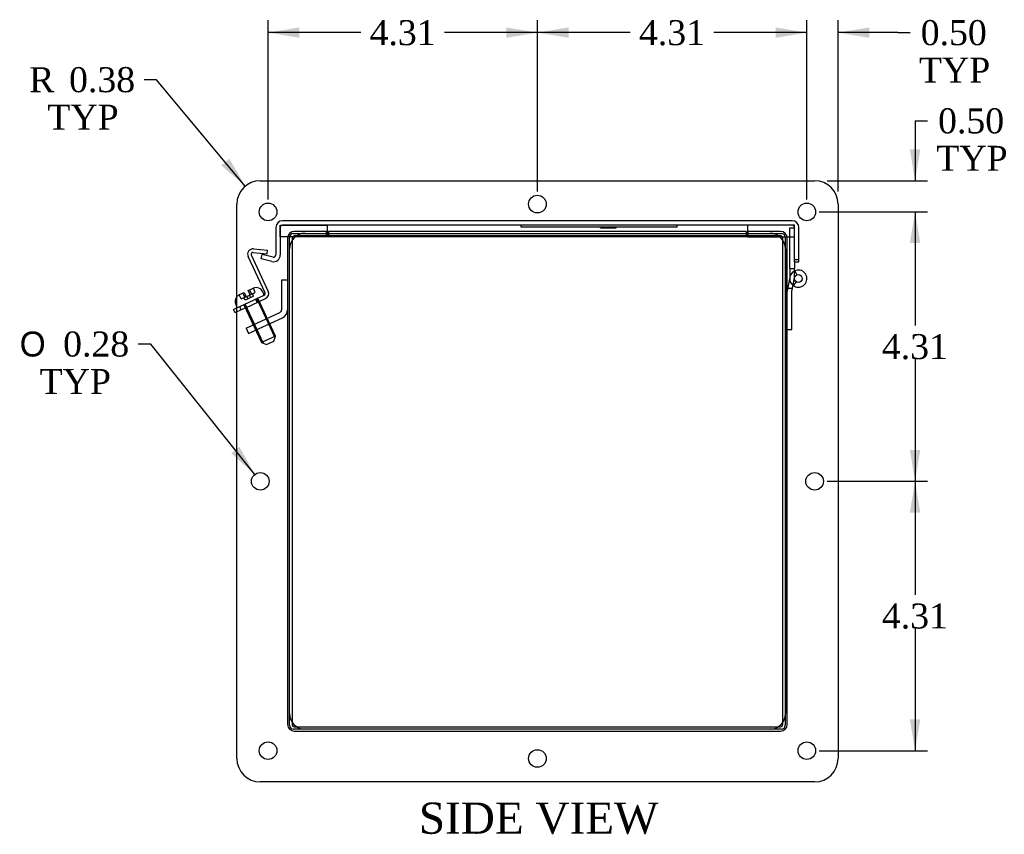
# Model space of a CAD drawing. Header units: inches. Extents: x 0.2 to 89.8, y -0.5 to 59.8.
# Tile 3 of 5: x 46.2 to 62, y 14.6 to 27.7. Entities that reach past the tile are written whole.
import ezdxf
from ezdxf.enums import TextEntityAlignment as Align
from ezdxf.lldxf.tags import DXFTag

# ---------------------------------------------------------------- set-up
doc = ezdxf.new("R2010")
doc.units = ezdxf.units.IN
doc.header["$MEASUREMENT"] = 0
for name, color, linetype in [('COM40176', 7, 'Continuous'), ('COM52631', 7, 'Continuous'), ('COM70666-3', 7, 'Continuous'), ('COM70693-13', 7, 'Continuous'), ('COM70694-13', 7, 'Continuous'), ('COM70695-3', 7, 'Continuous'), ('Default', 7, 'Continuous'), ('GSK10522', 7, 'Continuous'), ('GSK11095', 7, 'Continuous'), ('HNG86641-1', 7, 'Continuous'), ('HNG86641-2', 7, 'Continuous'), ('HNG86641-3', 7, 'Continuous'), ('QLB30081', 7, 'Continuous'), ('SCS19420', 7, 'Continuous')]:
    doc.layers.add(name, color=color, linetype=linetype)
doc.styles.add('SEACAD_Solid_Edge_ANSI1_Symbols', font='txt')
doc.styles.add('SEACAD_Times_New_Roman', font='times.ttf')
tags = doc.linetypes.add('HIDDEN2', pattern=[0.1875, 0.125, -0.0625]).pattern_tags.tags
tags[6:7] = [DXFTag(74, 4), DXFTag(75, 0), DXFTag(340, '0'), DXFTag(46, 0.0), DXFTag(50, 0.0), DXFTag(44, 0.0), DXFTag(45, 0.0)]
tags[4:5] = [DXFTag(74, 4), DXFTag(75, 0), DXFTag(340, '0'), DXFTag(46, 0.0), DXFTag(50, 0.0), DXFTag(44, 0.0), DXFTag(45, 0.0)]
doc.dimstyles.new('HAMMOND_(STH_-_66x44)', dxfattribs={"dimtxt": 0.4, "dimasz": 0.5, "dimexe": 0.2, "dimexo": 0.2, "dimgap": 0.1, "dimtad": 0, "dimtih": 1, "dimtoh": 1, "dimzin": 0, "dimdsep": 46, "dimtxsty": 'SEACAD_Times_New_Roman', "dimblk1": '_SE_FILLED', "dimblk2": '_SE_FILLED', "dimsah": 1, "dimcen": 0.2, "dimadec": 0, "dimazin": 0, "dimtfac": 0.8, "dimtofl": 0, "dimtmove": 0, "dimatfit": 3, "dimfxl": 1, "dimtolj": 1, "dimtzin": 0, "dimarcsym": 0})

# ---------------------------------------------------------------- blocks, each defined once
blk = doc.blocks.new('SE4')
at = {"layer": 'COM40176', "color": 7, "linetype": 'HIDDEN2'}
for p, q in [((49.989, 24.011), (50.214, 23.992)), ((50.209, 23.935), (50.214, 23.992)), ((50.174, 23.309), (49.903, 23.889)), ((50.225, 23.333), (49.955, 23.914)), ((49.984, 23.955), (50.209, 23.935)), ((49.842, 23.122), (50.16, 23.271)), ((49.866, 23.071), (50.184, 23.219)), ((50.049, 23.156), (50.025, 23.208)), ((49.723, 23.067), (49.842, 23.122)), ((49.866, 23.071), (49.723, 23.004)), ((49.794, 23.038), (49.77, 23.089))]:
    blk.add_line(p, q, dxfattribs=at)
at = {"layer": 'COM40176', "color": 7, "linetype": 'Continuous'}
for p, q in [((49.671, 23.043), (49.723, 23.067)), ((49.695, 22.991), (49.671, 23.043)), ((49.723, 23.004), (49.695, 22.991))]:
    blk.add_line(p, q, dxfattribs=at)
at = {"layer": 'COM40176', "color": 7, "linetype": 'HIDDEN2'}
for centre, radius, start, end in [((49.981, 23.926), 0.086, 85, 205), ((49.981, 23.926), 0.029, 85, 205), ((50.147, 23.297), 0.086, 295, 25), ((50.147, 23.297), 0.029, 295, 25)]:
    blk.add_arc(centre, radius, start, end, dxfattribs=at)
at = {"layer": 'COM52631', "color": 7, "linetype": 'HIDDEN2'}
for p, q in [((50.44, 23.51), (50.44, 23.038)), ((50.535, 23.51), (50.44, 23.51)), ((50.042, 22.822), (50.413, 22.995)), ((50.082, 22.736), (50.453, 22.909)), ((50.235, 22.807), (50.195, 22.893)), ((49.872, 22.743), (50.042, 22.822)), ((49.872, 22.743), (49.912, 22.657)), ((49.912, 22.657), (50.082, 22.736)), ((50.002, 22.803), (50.042, 22.717))]:
    blk.add_line(p, q, dxfattribs=at)
for radius in [0.048, 0.143]:
    blk.add_arc((50.392, 23.038), radius, 295, 0, dxfattribs=at)
at = {"layer": 'COM70666-3', "color": 7, "linetype": 'HIDDEN2'}
for p, q in [((50.567, 24.033), (50.567, 24.197)), ((50.629, 24.26), (50.793, 24.26)), ((58.277, 24.26), (58.441, 24.26)), ((58.504, 24.197), (58.504, 24.033)), ((50.567, 16.385), (50.567, 16.55)), ((58.504, 16.55), (58.504, 16.385)), ((50.793, 16.323), (50.629, 16.323)), ((58.441, 16.323), (58.277, 16.323))]:
    blk.add_line(p, q, dxfattribs=at)
at = {"layer": 'COM70666-3', "color": 7, "linetype": 'Continuous'}
for p, q in [((50.793, 24.26), (58.277, 24.26)), ((50.567, 16.55), (50.567, 24.033)), ((58.504, 24.033), (58.504, 16.55)), ((58.277, 16.323), (50.793, 16.323))]:
    blk.add_line(p, q, dxfattribs=at)
at = {"layer": 'COM70666-3', "color": 7, "linetype": 'HIDDEN2'}
for centre, start, end in [((50.629, 24.197), 90, 180), ((58.441, 24.197), 0, 90), ((50.629, 16.385), 180, 270), ((58.441, 16.385), 270, 0)]:
    blk.add_arc(centre, 0.0625, start, end, dxfattribs=at)
at = {"layer": 'COM70693-13', "color": 7, "linetype": 'HIDDEN2'}
for p, q in [((51.16, 24.291), (50.643, 24.291)), ((51.16, 24.26), (51.16, 24.291)), ((58.427, 24.291), (57.91, 24.291)), ((57.91, 24.26), (57.91, 24.291)), ((50.535, 24.183), (50.535, 16.399)), ((50.607, 24.183), (50.607, 24.149)), ((50.677, 24.219), (50.643, 24.219)), ((58.427, 24.219), (58.393, 24.219)), ((58.463, 24.149), (58.463, 24.183)), ((58.535, 16.399), (58.535, 24.183)), ((50.607, 16.434), (50.607, 16.399)), ((58.463, 16.399), (58.463, 16.434)), ((50.643, 16.363), (50.679, 16.363)), ((50.643, 16.291), (58.427, 16.291)), ((58.392, 16.363), (58.427, 16.363))]:
    blk.add_line(p, q, dxfattribs=at)
at = {"layer": 'COM70693-13', "color": 7, "linetype": 'Continuous'}
for p, q in [((50.607, 24.149), (50.607, 16.434)), ((51.16, 24.219), (50.677, 24.219)), ((51.16, 24.219), (51.16, 24.26)), ((57.91, 24.219), (57.91, 24.26)), ((58.393, 24.219), (57.91, 24.219)), ((58.463, 16.434), (58.463, 24.149)), ((50.679, 16.363), (58.392, 16.363))]:
    blk.add_line(p, q, dxfattribs=at)
at = {"layer": 'COM70693-13', "color": 7, "linetype": 'HIDDEN2'}
for centre, radius, start, end in [((50.643, 24.183), 0.108, 90, 180), ((58.427, 24.183), 0.108, 0, 90), ((50.643, 24.183), 0.036, 90, 180), ((58.427, 24.183), 0.036, 0, 90), ((50.643, 16.399), 0.108, 180, 270), ((50.643, 16.399), 0.036, 180, 270), ((58.427, 16.399), 0.108, 270, 0), ((58.427, 16.399), 0.036, 270, 0)]:
    blk.add_arc(centre, radius, start, end, dxfattribs=at)
at = {"layer": 'COM70694-13', "color": 7, "linetype": 'HIDDEN2'}
for p, q in [((58.614, 24.463), (50.455, 24.463)), ((50.347, 24.355), (50.347, 23.915)), ((50.419, 24.355), (50.419, 23.915)), ((58.614, 24.391), (50.455, 24.391)), ((58.65, 23.807), (58.65, 24.355)), ((58.722, 23.807), (58.722, 24.355)), ((50.111, 23.854), (50.128, 23.924)), ((50.285, 23.81), (50.111, 23.854)), ((50.302, 23.88), (50.128, 23.924)), ((58.722, 23.837), (58.65, 23.837)), ((58.65, 23.807), (58.722, 23.807))]:
    blk.add_line(p, q, dxfattribs=at)
for centre, radius, start, end in [((50.455, 24.355), 0.108, 90, 180), ((58.614, 24.355), 0.108, 0, 90), ((50.455, 24.355), 0.036, 90, 180), ((58.614, 24.355), 0.036, 0, 90), ((50.311, 23.915), 0.108, 256, 0), ((50.311, 23.915), 0.036, 256, 0)]:
    blk.add_arc(centre, radius, start, end, dxfattribs=at)
at = {"layer": 'COM70695-3', "color": 7, "linetype": 'HIDDEN2'}
for p, q in [((57.879, 24.291), (51.191, 24.291)), ((51.191, 24.291), (51.191, 24.26)), ((57.879, 24.291), (57.879, 24.26))]:
    blk.add_line(p, q, dxfattribs=at)
at = {"layer": 'COM70695-3', "color": 7, "linetype": 'Continuous'}
for p, q in [((51.191, 24.26), (51.191, 24.219)), ((57.879, 24.219), (51.191, 24.219)), ((57.879, 24.26), (57.879, 24.219))]:
    blk.add_line(p, q, dxfattribs=at)
at = {"layer": 'GSK10522', "color": 7, "linetype": 'Continuous'}
for p, q in [((50.098, 25.104), (58.973, 25.104)), ((49.723, 15.854), (49.723, 24.729)), ((59.348, 24.729), (59.348, 15.854)), ((50.816, 24.261), (58.255, 24.261)), ((50.566, 16.572), (50.566, 24.011)), ((58.505, 24.011), (58.505, 16.572)), ((58.255, 16.322), (50.816, 16.322)), ((58.973, 15.479), (50.098, 15.479))]:
    blk.add_line(p, q, dxfattribs=at)
for centre in [(54.535, 24.729), (50.223, 24.604), (58.848, 24.604), (50.098, 20.291), (58.973, 20.291), (50.223, 15.979), (58.848, 15.979), (54.535, 15.854)]:
    blk.add_circle(centre, 0.141, dxfattribs=at)
for centre, radius, start, end in [((50.098, 24.729), 0.375, 90, 180), ((58.973, 24.729), 0.375, 0, 90), ((50.816, 24.011), 0.25, 90, 180), ((58.255, 24.011), 0.25, 0, 90), ((50.816, 16.572), 0.25, 180, 270), ((58.255, 16.572), 0.25, 270, 360), ((50.098, 15.854), 0.375, 180, 270), ((58.973, 15.854), 0.375, 270, 0)]:
    blk.add_arc(centre, radius, start, end, dxfattribs=at)
at = {"layer": 'GSK11095', "color": 7, "linetype": 'HIDDEN2'}
for p, q in [((50.419, 24.203), (50.419, 24.391)), ((50.419, 24.391), (51.169, 24.391)), ((51.169, 24.391), (51.169, 24.26)), ((57.9, 24.391), (51.169, 24.391)), ((51.169, 24.391), (51.169, 24.26)), ((51.169, 24.391), (51.169, 24.391)), ((54.275, 24.391), (51.169, 24.391)), ((51.169, 24.391), (51.169, 24.203)), ((51.169, 24.391), (51.169, 24.391)), ((56.4, 24.391), (54.65, 24.391)), ((57.9, 24.391), (56.775, 24.391)), ((58.65, 24.391), (57.9, 24.391)), ((57.9, 24.391), (57.9, 24.26)), ((57.9, 24.391), (57.9, 24.26)), ((57.9, 24.391), (57.9, 24.391)), ((58.65, 24.203), (58.65, 24.391)), ((50.656, 24.203), (50.419, 24.203)), ((57.9, 24.203), (51.169, 24.203)), ((51.169, 24.203), (51.169, 24.203)), ((58.414, 24.203), (58.65, 24.203))]:
    blk.add_line(p, q, dxfattribs=at)
at = {"layer": 'GSK11095', "color": 7, "linetype": 'Continuous'}
for p, q in [((51.169, 24.203), (50.656, 24.203)), ((51.169, 24.26), (51.169, 24.203)), ((51.169, 24.26), (51.169, 24.203)), ((57.9, 24.203), (51.169, 24.203)), ((51.169, 24.203), (51.169, 24.203)), ((57.9, 24.26), (57.9, 24.203)), ((57.9, 24.26), (57.9, 24.203)), ((57.9, 24.203), (58.414, 24.203)), ((57.9, 24.203), (57.9, 24.203))]:
    blk.add_line(p, q, dxfattribs=at)
at = {"layer": 'HNG86641-1', "color": 7, "linetype": 'HIDDEN2'}
for p, q in [((58.575, 24.35), (58.65, 24.35)), ((58.575, 23.697), (58.575, 24.35)), ((58.65, 23.807), (58.65, 23.697)), ((58.575, 23.697), (58.65, 23.697)), ((58.575, 23.697), (58.575, 23.537)), ((58.65, 23.537), (58.65, 23.697)), ((58.655, 23.662), (58.686, 23.594))]:
    blk.add_line(p, q, dxfattribs=at)
blk.add_arc((58.712, 23.537), 0.137, 180, 232.8983, dxfattribs=at)
at = {"layer": 'HNG86641-2', "color": 7, "linetype": 'HIDDEN2'}
for p, q in [((58.577, 23.562), (58.535, 23.337)), ((58.61, 23.331), (58.651, 23.548)), ((58.619, 23.377), (58.543, 23.377)), ((58.61, 22.724), (58.61, 23.331)), ((58.675, 23.487), (58.629, 23.427)), ((58.535, 22.724), (58.61, 22.724))]:
    blk.add_line(p, q, dxfattribs=at)
blk.add_arc((58.712, 23.537), 0.137, 232.8983, 169.4548, dxfattribs=at)
at = {"layer": 'HNG86641-3', "color": 7, "linetype": 'HIDDEN2'}
blk.add_circle((58.712, 23.537), 0.0625, dxfattribs=at)
at = {"layer": 'QLB30081', "color": 7, "linetype": 'HIDDEN2'}
for p, q in [((54.275, 24.361), (54.275, 24.391)), ((54.65, 24.361), (54.275, 24.361)), ((56.4, 24.361), (54.65, 24.361)), ((55.544, 24.351), (55.544, 24.361)), ((55.544, 24.351), (55.551, 24.351)), ((55.558, 24.362), (55.558, 24.35)), ((55.558, 24.351), (55.794, 24.351)), ((55.562, 24.351), (55.562, 24.361)), ((55.565, 24.351), (55.565, 24.361)), ((55.572, 24.351), (55.572, 24.361)), ((55.581, 24.362), (55.581, 24.35)), ((55.584, 24.362), (55.584, 24.35)), ((55.586, 24.351), (55.586, 24.361)), ((55.589, 24.351), (55.589, 24.361)), ((55.59, 24.351), (55.59, 24.361)), ((55.603, 24.351), (55.603, 24.361)), ((55.603, 24.351), (55.603, 24.361)), ((55.616, 24.351), (55.616, 24.361)), ((55.625, 24.351), (55.625, 24.361)), ((55.642, 24.351), (55.642, 24.361)), ((55.667, 24.351), (55.667, 24.361)), ((55.68, 24.351), (55.68, 24.361)), ((55.683, 24.351), (55.683, 24.361)), ((55.685, 24.35), (55.685, 24.362)), ((55.694, 24.351), (55.694, 24.361)), ((55.71, 24.35), (55.71, 24.362)), ((55.722, 24.351), (55.722, 24.361)), ((55.725, 24.351), (55.725, 24.361)), ((55.732, 24.351), (55.732, 24.361)), ((55.734, 24.351), (55.734, 24.361)), ((55.745, 24.351), (55.745, 24.361)), ((55.763, 24.351), (55.763, 24.361)), ((55.768, 24.35), (55.768, 24.362)), ((55.79, 24.361), (55.79, 24.362)), ((55.79, 24.351), (55.79, 24.361)), ((55.79, 24.35), (55.79, 24.351)), ((55.791, 24.35), (55.791, 24.362)), ((55.794, 24.35), (55.794, 24.362)), ((56.775, 24.361), (56.4, 24.361)), ((56.775, 24.361), (56.775, 24.391))]:
    blk.add_line(p, q, dxfattribs=at)
at = {"layer": 'SCS19420', "color": 7, "linetype": 'HIDDEN2'}
for p, q in [((49.905, 23.345), (49.976, 23.378)), ((49.932, 23.286), (49.905, 23.345)), ((49.955, 23.297), (49.927, 23.356)), ((49.976, 23.378), (49.987, 23.383)), ((50.018, 23.315), (49.987, 23.383)), ((49.76, 23.277), (49.768, 23.281)), ((49.76, 23.277), (49.76, 23.277)), ((49.792, 23.21), (49.76, 23.277)), ((49.768, 23.281), (49.841, 23.316)), ((49.792, 23.21), (49.852, 23.238)), ((49.819, 23.305), (49.846, 23.246)), ((49.856, 23.19), (49.837, 23.231)), ((49.841, 23.316), (49.869, 23.257)), ((49.852, 23.238), (49.882, 23.252)), ((49.902, 23.211), (49.856, 23.19)), ((49.882, 23.252), (49.927, 23.273)), ((49.902, 23.211), (49.883, 23.252)), ((49.947, 23.232), (49.902, 23.211)), ((49.928, 23.273), (49.958, 23.287)), ((49.947, 23.232), (49.928, 23.273)), ((49.992, 23.253), (49.947, 23.232)), ((49.958, 23.287), (50.018, 23.315)), ((49.992, 23.253), (49.973, 23.294)), ((50.061, 23.225), (50.041, 23.216)), ((50.334, 22.588), (50.041, 23.216)), ((50.344, 22.617), (50.061, 23.225)), ((50.153, 23.295), (50.14, 23.322)), ((49.834, 23.119), (49.854, 23.128)), ((49.834, 23.119), (50.118, 22.511)), ((50.147, 22.5), (49.854, 23.128)), ((50.344, 22.617), (50.118, 22.511)), ((50.315, 22.537), (50.344, 22.617)), ((50.118, 22.511), (50.198, 22.482)), ((50.198, 22.482), (50.315, 22.537))]:
    blk.add_line(p, q, dxfattribs=at)
at = {"layer": 'SCS19420', "color": 7, "linetype": 'Continuous'}
blk.add_line((49.705, 23.12), (49.718, 23.092), dxfattribs=at)
at = {"layer": 'SCS19420', "color": 7, "linetype": 'HIDDEN2'}
for centre, radius, start, end in [((50.031, 23.272), 0.12, 25, 111.936), ((49.814, 23.17), 0.12, 115, 139.2965), ((49.878, 23.261), 0.035, 205, 221.6015), ((49.878, 23.261), 0.01, 205, 295), ((49.923, 23.282), 0.01, 295, 25), ((49.923, 23.282), 0.035, 8.3985, 25), ((50.13, 23.285), 0.025, 295, 25), ((49.74, 23.103), 0.025, 225.4101, 295)]:
    blk.add_arc(centre, radius, start, end, dxfattribs=at)
at = {"layer": 'SCS19420', "color": 7, "linetype": 'Continuous'}
for centre, radius, start, end in [((49.814, 23.17), 0.12, 139.2965, 205), ((49.74, 23.103), 0.025, 205, 225.4101)]:
    blk.add_arc(centre, radius, start, end, dxfattribs=at)
blk = doc.blocks.new('DMBLK248')
at = {"layer": 'Default', "linetype": 'Continuous', "transparency": 16777216}
for points in [[(58.348, 27.558), (58.348, 27.391), (58.848, 27.474)], [(59.848, 27.558), (59.348, 27.474), (59.848, 27.391)]]:
    blk.add_hatch(color=7, dxfattribs=at).paths.add_polyline_path(points)
at = {"layer": 'Default', "color": 7, "linetype": 'Continuous', "transparency": 16777216}
for p, q in [((58.848, 24.804), (58.848, 27.674)), ((59.348, 24.929), (59.348, 27.674)), ((58.848, 27.474), (57.848, 27.474)), ((60.303, 27.474), (59.348, 27.474)), ((60.303, 27.474), (60.503, 27.474))]:
    blk.add_line(p, q, dxfattribs=at)
at = {"layer": 'Default', "color": 7, "linetype": 'Continuous', "transparency": 16777216, "style": 'SEACAD_Times_New_Roman'}
for s, p in [('0.50', (60.672, 27.674)), ('TYP', (60.643, 27.074))]:
    blk.add_text(s, height=0.4, dxfattribs=at).set_placement(p, align=Align.TOP_LEFT)
blk = doc.blocks.new('_SE_FILLED')
at = {"color": 0}
blk.add_line((0, 0), (-1, 0), dxfattribs=at)
blk.add_solid([(0, 0), (-1, -0.1665), (-1, 0.1665), (0, 0)], dxfattribs=at)
blk = doc.blocks.new('DMBLK249')
at = {"layer": 'Default', "linetype": 'Continuous', "transparency": 16777216}
for points in [[(55.035, 27.558), (54.535, 27.474), (55.035, 27.391)], [(58.348, 27.558), (58.348, 27.391), (58.848, 27.474)]]:
    blk.add_hatch(color=7, dxfattribs=at).paths.add_polyline_path(points)
at = {"layer": 'Default', "color": 7, "linetype": 'Continuous', "transparency": 16777216}
for p, q in [((54.535, 24.929), (54.535, 27.674)), ((58.848, 24.804), (58.848, 27.674)), ((56.021, 27.474), (54.535, 27.474)), ((58.848, 27.474), (57.362, 27.474))]:
    blk.add_line(p, q, dxfattribs=at)
at = {"layer": 'Default', "color": 7, "linetype": 'Continuous', "transparency": 16777216, "style": 'SEACAD_Times_New_Roman'}
blk.add_text('4.31', height=0.4, dxfattribs=at).set_placement((56.161, 27.674), align=Align.TOP_LEFT)
blk = doc.blocks.new('DMBLK250')
at = {"layer": 'Default', "linetype": 'Continuous', "transparency": 16777216}
for points in [[(50.723, 27.558), (50.223, 27.474), (50.723, 27.391)], [(54.035, 27.558), (54.035, 27.391), (54.535, 27.474)]]:
    blk.add_hatch(color=7, dxfattribs=at).paths.add_polyline_path(points)
at = {"layer": 'Default', "color": 7, "linetype": 'Continuous', "transparency": 16777216}
for p, q in [((50.223, 24.804), (50.223, 27.674)), ((54.535, 24.929), (54.535, 27.674)), ((51.708, 27.474), (50.223, 27.474)), ((54.535, 27.474), (53.05, 27.474))]:
    blk.add_line(p, q, dxfattribs=at)
at = {"layer": 'Default', "color": 7, "linetype": 'Continuous', "transparency": 16777216, "style": 'SEACAD_Times_New_Roman'}
blk.add_text('4.31', height=0.4, dxfattribs=at).set_placement((51.848, 27.674), align=Align.TOP_LEFT)
blk = doc.blocks.new('DMBLK251')
at = {"layer": 'Default', "linetype": 'Continuous', "transparency": 16777216}
for points in [[(60.665, 25.604), (60.498, 25.604), (60.581, 25.104)], [(60.665, 24.104), (60.581, 24.604), (60.498, 24.104)]]:
    blk.add_hatch(color=7, dxfattribs=at).paths.add_polyline_path(points)
at = {"layer": 'Default', "color": 7, "linetype": 'Continuous', "transparency": 16777216}
for p, q in [((60.581, 26.062), (60.781, 26.062)), ((60.581, 26.062), (60.581, 25.104)), ((59.173, 25.104), (60.781, 25.104)), ((59.048, 24.604), (60.781, 24.604)), ((60.581, 24.604), (60.581, 23.604))]:
    blk.add_line(p, q, dxfattribs=at)
at = {"layer": 'Default', "color": 7, "linetype": 'Continuous', "transparency": 16777216, "style": 'SEACAD_Times_New_Roman'}
for s, p in [('0.50', (60.95, 26.262)), ('TYP', (60.921, 25.662))]:
    blk.add_text(s, height=0.4, dxfattribs=at).set_placement(p, align=Align.TOP_LEFT)
blk = doc.blocks.new('DMBLK252')
at = {"layer": 'Default', "linetype": 'Continuous', "transparency": 16777216}
for points in [[(60.665, 24.104), (60.581, 24.604), (60.498, 24.104)], [(60.665, 20.791), (60.498, 20.791), (60.581, 20.291)]]:
    blk.add_hatch(color=7, dxfattribs=at).paths.add_polyline_path(points)
at = {"layer": 'Default', "color": 7, "linetype": 'Continuous', "transparency": 16777216}
for p, q in [((59.048, 24.604), (60.781, 24.604)), ((60.581, 24.604), (60.581, 22.788)), ((60.581, 22.248), (60.581, 20.291)), ((59.173, 20.291), (60.781, 20.291))]:
    blk.add_line(p, q, dxfattribs=at)
at = {"layer": 'Default', "color": 7, "linetype": 'Continuous', "transparency": 16777216, "style": 'SEACAD_Times_New_Roman'}
blk.add_text('4.31', height=0.4, dxfattribs=at).set_placement((60.05, 22.648), align=Align.TOP_LEFT)
blk = doc.blocks.new('DMBLK253')
at = {"layer": 'Default', "linetype": 'Continuous', "transparency": 16777216}
for points in [[(60.665, 19.791), (60.581, 20.291), (60.498, 19.791)], [(60.665, 16.479), (60.498, 16.479), (60.581, 15.979)]]:
    blk.add_hatch(color=7, dxfattribs=at).paths.add_polyline_path(points)
at = {"layer": 'Default', "color": 7, "linetype": 'Continuous', "transparency": 16777216}
for p, q in [((59.173, 20.291), (60.781, 20.291)), ((60.581, 20.291), (60.581, 18.475)), ((60.581, 17.935), (60.581, 15.979)), ((59.048, 15.979), (60.781, 15.979))]:
    blk.add_line(p, q, dxfattribs=at)
at = {"layer": 'Default', "color": 7, "linetype": 'Continuous', "transparency": 16777216, "style": 'SEACAD_Times_New_Roman'}
blk.add_text('4.31', height=0.4, dxfattribs=at).set_placement((60.05, 18.335), align=Align.TOP_LEFT)
blk = doc.blocks.new('DMBLK254')
at = {"layer": 'Default', "linetype": 'Continuous', "transparency": 16777216}
blk.add_hatch(color=7, dxfattribs=at).paths.add_polyline_path([(49.633, 20.74), (50.01, 20.401), (49.763, 20.844)])
at = {"layer": 'Default', "color": 7, "linetype": 'Continuous', "transparency": 16777216}
for p, q in [((48.344, 22.489), (48.144, 22.489)), ((50.01, 20.401), (48.344, 22.489))]:
    blk.add_line(p, q, dxfattribs=at)
for s, style, p in [('O', 'SEACAD_Solid_Edge_ANSI1_Symbols', (46.246, 22.689)), ('0.28', 'SEACAD_Times_New_Roman', (46.942, 22.689)), ('TYP', 'SEACAD_Times_New_Roman', (46.566, 22.089))]:
    blk.add_text(s, height=0.4, dxfattribs=dict(at, style=style)).set_placement(p, align=Align.TOP_LEFT)
blk = doc.blocks.new('DMBLK255')
at = {"layer": 'Default', "linetype": 'Continuous', "transparency": 16777216}
blk.add_hatch(color=7, dxfattribs=at).paths.add_polyline_path([(49.474, 25.348), (49.858, 25.017), (49.602, 25.455)])
at = {"layer": 'Default', "color": 7, "linetype": 'Continuous', "transparency": 16777216}
for p, q in [((48.438, 26.721), (48.238, 26.721)), ((49.858, 25.017), (48.438, 26.721))]:
    blk.add_line(p, q, dxfattribs=at)
at = {"layer": 'Default', "color": 7, "linetype": 'Continuous', "transparency": 16777216, "style": 'SEACAD_Times_New_Roman'}
for s, p in [('R', (46.399, 26.921)), ('0.38', (47.037, 26.921)), ('TYP', (46.689, 26.321))]:
    blk.add_text(s, height=0.4, dxfattribs=at).set_placement(p, align=Align.TOP_LEFT)

msp = doc.modelspace()

# ---------------------------------------------------------------- block references
at = {"layer": 'Default'}
msp.add_blockref('SE4', (0, 0), dxfattribs=at)

# ---------------------------------------------------------------- texts
at = {"layer": 'Default', "color": 7, "linetype": 'Continuous', "style": 'SEACAD_Times_New_Roman'}
msp.add_text('SIDE VIEW', height=0.5, dxfattribs=at).set_placement((52.637, 15.149), align=Align.TOP_LEFT)

# ---------------------------------------------------------------- dimensions: what is measured, and where the dimension line sits
at = {"layer": 'Default', "color": 7, "linetype": 'Continuous'}
for base, p1, p2, picture, middle in [((50.223, 27.474), (54.535, 24.729), (50.223, 24.604), 'DMBLK250', (52.379, 27.474)), ((54.535, 27.474), (58.848, 24.604), (54.535, 24.729), 'DMBLK249', (56.692, 27.474))]:
    dim = msp.add_linear_dim(base=base, p1=p1, p2=p2, text='\\A1;<>', dimstyle='HAMMOND_(STH_-_66x44)', dxfattribs=at)
    dim.commit()
    dim.dimension.update_dxf_attribs({"geometry": picture, "text_midpoint": middle, "dimtype": 160})
dim = msp.add_linear_dim(base=(58.848, 27.474), p1=(59.348, 24.729), p2=(58.848, 24.604), text='\\A1;<>\\PTYP', dimstyle='HAMMOND_(STH_-_66x44)', override={"dimtmove": 1}, dxfattribs=at)
dim.commit()
dim.dimension.update_dxf_attribs({"geometry": 'DMBLK248', "text_midpoint": (60.503, 27.474), "dimtype": 160})
dim = msp.add_radius_dim(center=(50.098, 24.729), mpoint=(49.858, 25.017), text='\\A1;<>\\PTYP', dimstyle='HAMMOND_(STH_-_66x44)', dxfattribs=at)
dim.commit()
dim.dimension.update_dxf_attribs({"geometry": 'DMBLK255', "text_midpoint": (48.238, 26.721), "dimtype": 164})
dim = msp.add_linear_dim(base=(60.581, 24.604), p1=(58.973, 25.104), p2=(58.848, 24.604), angle=90, text='\\A1;<>\\PTYP', dimstyle='HAMMOND_(STH_-_66x44)', override={"dimtmove": 1}, dxfattribs=at)
dim.commit()
dim.dimension.update_dxf_attribs({"geometry": 'DMBLK251', "text_midpoint": (60.781, 26.062), "dimtype": 160})
for base, p1, p2, picture, middle in [((60.581, 20.291), (58.848, 24.604), (58.973, 20.291), 'DMBLK252', (60.581, 22.448)), ((60.581, 15.979), (58.973, 20.291), (58.848, 15.979), 'DMBLK253', (60.581, 18.135))]:
    dim = msp.add_linear_dim(base=base, p1=p1, p2=p2, angle=90, text='\\A1;<>', dimstyle='HAMMOND_(STH_-_66x44)', dxfattribs=at)
    dim.commit()
    dim.dimension.update_dxf_attribs({"geometry": picture, "text_midpoint": middle, "dimtype": 160})
dim = msp.add_diameter_dim_2p(p1=(50.185, 20.182), p2=(50.01, 20.401), text='\\A1;<>\\PTYP', dimstyle='HAMMOND_(STH_-_66x44)', dxfattribs=at)
dim.commit()
dim.dimension.update_dxf_attribs({"geometry": 'DMBLK254', "text_midpoint": (48.144, 22.489), "dimtype": 163})

doc.saveas('drawing.dxf')
